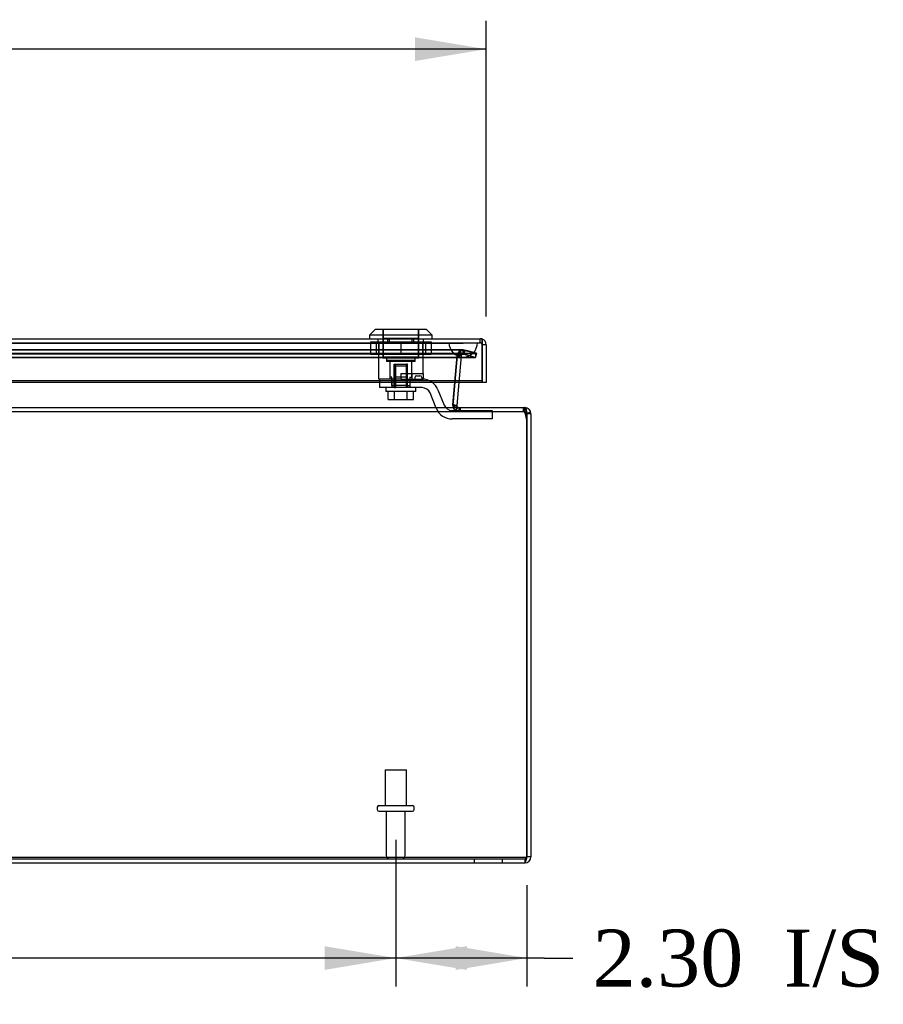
# Model space of a CAD drawing. Header units: inches. Extents: x 1 to 240, y -1 to 159.
# Tile 8 of 25: x 80 to 95, y 23 to 40. Entities that reach past the tile are written whole.
import ezdxf
from ezdxf.enums import TextEntityAlignment as Align
from ezdxf.lldxf.tags import DXFTag

# ---------------------------------------------------------------- set-up
doc = ezdxf.new("R2010")
doc.units = ezdxf.units.IN
doc.header["$MEASUREMENT"] = 0
for name, color, linetype in [('COM70220', 7, 'Continuous'), ('COM70699-8', 7, 'Continuous'), ('COM70702-5', 7, 'Continuous'), ('COM70705-8', 7, 'Continuous'), ('Default', 7, 'Continuous'), ('LOK10031', 7, 'Continuous'), ('LOK10031_CAM', 7, 'Continuous'), ('LOK10031_INSERT', 7, 'Continuous'), ('LOK10031_NUT', 7, 'Continuous'), ('LOK10031_SC', 7, 'Continuous'), ('STD26089', 7, 'Continuous')]:
    doc.layers.add(name, color=color, linetype=linetype)
doc.styles.add('SEACAD_Times_New_Roman', font='times.ttf')
tags = doc.linetypes.add('HIDDEN2', pattern=[0.1875, 0.125, -0.0625]).pattern_tags.tags
tags[6:7] = [DXFTag(74, 4), DXFTag(75, 0), DXFTag(340, '0'), DXFTag(46, 0.0), DXFTag(50, 0.0), DXFTag(44, 0.0), DXFTag(45, 0.0)]
tags[4:5] = [DXFTag(74, 4), DXFTag(75, 0), DXFTag(340, '0'), DXFTag(46, 0.0), DXFTag(50, 0.0), DXFTag(44, 0.0), DXFTag(45, 0.0)]
doc.dimstyles.new('HAMMOND_(STH_-_240x160)', dxfattribs={"dimtxt": 1, "dimasz": 1.25, "dimexe": 0.5, "dimexo": 0.5, "dimgap": 0.25, "dimtad": 0, "dimtih": 1, "dimtoh": 1, "dimzin": 0, "dimdsep": 46, "dimtxsty": 'SEACAD_Times_New_Roman', "dimblk1": '_SE_FILLED', "dimblk2": '_SE_FILLED', "dimsah": 1, "dimcen": 0.5, "dimadec": 0, "dimazin": 0, "dimtfac": 0.8, "dimtofl": 0, "dimtmove": 0, "dimatfit": 3, "dimfxl": 1, "dimtolj": 1, "dimtzin": 0, "dimarcsym": 0})

# ---------------------------------------------------------------- blocks, each defined once
blk = doc.blocks.new('SE4')
at = {"layer": 'COM70220', "color": 7, "linetype": 'HIDDEN2'}
for p, q in [((60.298, 34.468), (87.417, 34.468)), ((60.298, 34.467), (87.417, 34.467)), ((60.298, 34.465), (87.417, 34.465)), ((87.417, 34.468), (87.916, 34.468)), ((87.417, 34.467), (87.916, 34.467)), ((87.417, 34.465), (87.667, 34.465)), ((87.418, 34.468), (87.418, 34.467)), ((87.418, 34.467), (87.667, 34.465)), ((87.667, 34.465), (87.916, 34.467)), ((87.916, 34.467), (87.916, 34.468)), ((60.298, 34.219), (87.417, 34.219)), ((87.417, 34.219), (87.667, 34.219))]:
    blk.add_line(p, q, dxfattribs=at)
blk.add_arc((87.667, 34.469), 0.25, 180, 0, dxfattribs=at)
at = {"layer": 'COM70699-8', "color": 7, "linetype": 'HIDDEN2'}
for p, q in [((59.834, 34.286), (87.881, 34.286)), ((87.667, 34.344), (60.048, 34.344)), ((87.667, 34.272), (60.048, 34.272)), ((87.632, 34.245), (87.562, 34.262)), ((87.647, 34.266), (87.606, 34.326)), ((87.667, 34.272), (87.667, 34.344)), ((87.667, 34.344), (87.695, 34.341)), ((87.667, 34.272), (87.667, 34.344)), ((87.676, 34.341), (87.667, 34.344)), ((87.667, 34.272), (87.676, 34.271)), ((87.676, 34.271), (87.667, 34.272)), ((87.695, 34.341), (87.676, 34.271)), ((87.676, 34.341), (87.881, 34.286)), ((87.676, 34.341), (87.676, 34.271)), ((87.676, 34.271), (87.881, 34.216)), ((87.899, 34.286), (87.695, 34.341)), ((87.899, 34.286), (87.881, 34.216)), ((87.881, 34.286), (87.881, 34.216)), ((59.834, 34.216), (87.881, 34.216)), ((87.559, 34.246), (87.483, 33.377)), ((87.483, 33.377), (87.559, 34.246)), ((87.518, 33.769), (87.559, 34.24)), ((87.631, 34.24), (87.559, 34.246)), ((87.559, 34.24), (87.559, 34.246)), ((87.631, 34.24), (87.59, 33.769)), ((87.881, 34.216), (87.881, 34.216)), ((58.966, 33.259), (88.749, 33.259)), ((87.484, 33.377), (87.483, 33.377)), ((87.483, 33.37), (87.483, 33.377)), ((87.555, 33.364), (87.483, 33.359)), ((87.569, 33.339), (87.526, 33.281)), ((87.571, 33.337), (87.532, 33.277)), ((87.591, 33.331), (87.591, 33.259)), ((87.591, 33.331), (87.591, 33.259)), ((87.612, 33.331), (87.612, 33.259)), ((88.749, 33.331), (88.749, 33.259)), ((88.749, 33.331), (88.749, 33.259)), ((88.749, 33.259), (88.749, 33.259)), ((88.784, 33.233), (88.853, 33.254)), ((58.965, 25.403), (88.749, 25.403)), ((87.857, 25.403), (87.857, 25.331)), ((88.357, 25.331), (88.357, 25.403)), ((88.749, 25.403), (88.749, 25.331))]:
    blk.add_line(p, q, dxfattribs=at)
at = {"layer": 'COM70699-8', "color": 7, "linetype": 'Continuous'}
for p, q in [((87.483, 33.37), (87.518, 33.769)), ((87.59, 33.769), (87.555, 33.37)), ((58.966, 33.331), (88.749, 33.331)), ((87.555, 33.37), (87.484, 33.377)), ((88.749, 33.331), (88.749, 33.331)), ((88.857, 33.223), (88.785, 33.223)), ((88.785, 33.223), (88.785, 25.439)), ((88.785, 25.439), (88.785, 33.223)), ((88.857, 33.223), (88.857, 25.439)), ((88.857, 25.439), (88.785, 25.439)), ((58.965, 25.331), (88.749, 25.331))]:
    blk.add_line(p, q, dxfattribs=at)
at = {"layer": 'COM70699-8', "color": 7, "linetype": 'HIDDEN2'}
for centre, radius, start, end in [((87.667, 34.236), 0.108, 90, 175), ((87.667, 34.236), 0.108, 89.989, 175.011), ((87.667, 34.236), 0.036, 90, 175), ((87.591, 33.367), 0.108, 175, 270), ((87.591, 33.367), 0.108, 174.9854, 270.0146), ((88.749, 33.223), 0.036, 0, 90), ((88.749, 33.223), 0.036, 359.9988, 90.0012), ((88.749, 25.439), 0.036, 270, 335.9777)]:
    blk.add_arc(centre, radius, start, end, dxfattribs=at)
at = {"layer": 'COM70699-8', "color": 7, "linetype": 'Continuous'}
for centre, radius, start, end in [((87.591, 33.367), 0.036, 175, 270), ((88.749, 33.223), 0.108, 0, 90), ((88.749, 25.439), 0.108, 270, 0), ((88.749, 25.439), 0.036, 335.9777, 0)]:
    blk.add_arc(centre, radius, start, end, dxfattribs=at)
at = {"layer": 'COM70699-8', "color": 7, "linetype": 'HIDDEN2'}
for points, knots in [([(87.667, 34.272), (87.656, 34.272), (87.646, 34.272), (87.626, 34.27), (87.616, 34.268), (87.601, 34.265), (87.596, 34.264), (87.587, 34.261), (87.582, 34.259), (87.574, 34.255), (87.57, 34.252), (87.564, 34.248), (87.563, 34.247), (87.56, 34.243), (87.56, 34.241), (87.559, 34.24)], [0, 0, 0, 0, 0.25, 0.25, 0.5, 0.5, 0.625, 0.625, 0.75, 0.75, 0.875, 0.875, 0.9375, 0.9375, 1, 1, 1, 1]), ([(88.749, 25.403), (88.752, 25.403), (88.755, 25.404), (88.761, 25.408), (88.764, 25.411), (88.77, 25.417), (88.773, 25.421), (88.779, 25.43), (88.782, 25.435), (88.785, 25.439)], [0, 0, 0, 0, 0.25, 0.25, 0.5, 0.5, 0.75, 0.75, 1, 1, 1, 1])]:
    blk.add_open_spline(points, degree=3, knots=knots, dxfattribs=at)
at = {"layer": 'COM70699-8', "color": 7, "linetype": 'Continuous'}
for points, knots in [([(87.483, 33.37), (87.483, 33.368), (87.482, 33.366), (87.484, 33.362), (87.484, 33.36), (87.487, 33.357), (87.489, 33.355), (87.493, 33.352), (87.495, 33.351), (87.501, 33.347), (87.506, 33.345), (87.516, 33.341), (87.521, 33.34), (87.536, 33.336), (87.547, 33.334), (87.569, 33.332), (87.58, 33.331), (87.591, 33.331)], [0, 0, 0, 0, 0.0625, 0.0625, 0.125, 0.125, 0.1875, 0.1875, 0.25, 0.25, 0.375, 0.375, 0.5, 0.5, 0.75, 0.75, 1, 1, 1, 1]), ([(88.785, 33.223), (88.785, 33.225), (88.785, 33.229), (88.785, 33.235), (88.785, 33.241), (88.785, 33.246), (88.784, 33.252), (88.783, 33.263), (88.781, 33.275), (88.778, 33.29), (88.775, 33.301), (88.77, 33.312), (88.766, 33.319), (88.761, 33.326), (88.757, 33.329), (88.753, 33.331), (88.751, 33.331), (88.75, 33.331), (88.749, 33.331)], [0, 0, 0, 0, 0.033201, 0.066372, 0.099492, 0.132541, 0.16549, 0.198322, 0.327943, 0.391837, 0.517368, 0.57922, 0.701112, 0.761434, 0.881003, 0.940538, 0.970275, 1, 1, 1, 1]), ([(88.749, 25.331), (88.752, 25.331), (88.755, 25.334), (88.761, 25.345), (88.764, 25.353), (88.77, 25.373), (88.773, 25.385), (88.779, 25.411), (88.782, 25.425), (88.785, 25.439)], [0, 0, 0, 0, 0.25, 0.25, 0.5, 0.5, 0.75, 0.75, 1, 1, 1, 1])]:
    blk.add_open_spline(points, degree=3, knots=knots, dxfattribs=at)
at = {"layer": 'COM70702-5', "color": 7, "linetype": 'HIDDEN2'}
for p, q in [((59.829, 34.282), (87.885, 34.282)), ((87.659, 34.341), (60.056, 34.341)), ((87.659, 34.269), (60.056, 34.269)), ((87.673, 34.268), (87.673, 34.337)), ((87.885, 34.282), (87.673, 34.337)), ((87.885, 34.213), (87.673, 34.268)), ((87.885, 34.282), (87.885, 34.213)), ((59.829, 34.213), (87.885, 34.213)), ((87.553, 34.217), (87.488, 33.435)), ((87.553, 34.21), (87.488, 33.428)), ((87.579, 34.242), (87.553, 34.217)), ((87.579, 34.236), (87.553, 34.21)), ((87.553, 34.217), (87.553, 34.21)), ((87.579, 34.236), (87.579, 34.242)), ((87.486, 33.415), (87.486, 33.408)), ((87.488, 33.435), (87.488, 33.428)), ((87.492, 33.37), (87.492, 33.377)), ((87.614, 33.259), (87.614, 33.331)), ((88.723, 33.259), (88.723, 33.331)), ((88.734, 33.259), (88.734, 33.331)), ((88.748, 33.239), (88.748, 33.269)), ((88.748, 33.269), (88.785, 33.117)), ((88.748, 33.239), (88.785, 33.087)), ((74.04, 25.432), (88.785, 25.432)), ((88.785, 25.402), (88.785, 25.439)), ((58.929, 25.402), (88.785, 25.402))]:
    blk.add_line(p, q, dxfattribs=at)
at = {"layer": 'COM70702-5', "color": 7, "linetype": 'Continuous'}
for p, q in [((88.785, 33.117), (88.785, 33.117)), ((88.785, 33.087), (88.785, 33.087))]:
    blk.add_line(p, q, dxfattribs=at)
at = {"layer": 'COM70702-5', "color": 7, "linetype": 'HIDDEN2'}
for centre in [(87.614, 33.415), (87.614, 33.408)]:
    blk.add_ellipse(centre, major_axis=(0.128, 0), ratio=0.996195, start_param=2.985222, end_param=3.445043, dxfattribs=at)
for points, knots in [([(87.579, 34.242), (87.587, 34.258), (87.595, 34.273), (87.611, 34.3), (87.618, 34.312), (87.634, 34.33), (87.642, 34.336), (87.658, 34.342), (87.666, 34.341), (87.673, 34.337)], [0, 0, 0, 0, 0.25, 0.25, 0.5, 0.5, 0.75, 0.75, 1, 1, 1, 1]), ([(87.579, 34.236), (87.587, 34.241), (87.595, 34.246), (87.611, 34.255), (87.618, 34.259), (87.634, 34.265), (87.642, 34.267), (87.658, 34.269), (87.666, 34.269), (87.673, 34.268)], [0, 0, 0, 0, 0.25, 0.25, 0.5, 0.5, 0.75, 0.75, 1, 1, 1, 1]), ([(87.492, 33.377), (87.494, 33.364), (87.497, 33.351), (87.503, 33.328), (87.506, 33.317), (87.514, 33.299), (87.518, 33.291), (87.525, 33.283), (87.527, 33.281), (87.529, 33.279)], [0, 0, 0, 0, 0.125, 0.125, 0.25, 0.25, 0.375, 0.375, 0.4220898, 0.4220898, 0.4220898, 0.4220898]), ([(87.492, 33.37), (87.493, 33.369), (87.494, 33.367), (87.496, 33.364), (87.498, 33.36), (87.5, 33.357), (87.503, 33.354), (87.506, 33.351), (87.508, 33.349), (87.512, 33.346), (87.515, 33.344), (87.518, 33.342), (87.522, 33.34), (87.525, 33.339), (87.527, 33.338), (87.528, 33.338)], [0, 0, 0, 0, 0.0267961, 0.0539907, 0.081615, 0.1096959, 0.1382562, 0.1673152, 0.1968891, 0.226991, 0.2576264, 0.2887952, 0.3204942, 0.352717, 0.3700466, 0.3700466, 0.3700466, 0.3700466]), ([(87.589, 33.259), (87.591, 33.259), (87.592, 33.259), (87.6, 33.259), (87.607, 33.259), (87.614, 33.259)], [0.8468623, 0.8468623, 0.8468623, 0.8468623, 0.875, 0.875, 1, 1, 1, 1]), ([(88.734, 33.331), (88.736, 33.331), (88.738, 33.325), (88.743, 33.303), (88.745, 33.287), (88.748, 33.269)], [0, 0, 0, 0, 0.5, 0.5, 1, 1, 1, 1]), ([(88.734, 33.259), (88.735, 33.259), (88.736, 33.259), (88.738, 33.257), (88.739, 33.256), (88.742, 33.252), (88.743, 33.25), (88.745, 33.245), (88.746, 33.242), (88.748, 33.239)], [0, 0, 0, 0, 0.25, 0.25, 0.5, 0.5, 0.75, 0.75, 1, 1, 1, 1])]:
    blk.add_open_spline(points, degree=3, knots=knots, dxfattribs=at)
blk.add_open_spline([(87.494, 33.367), (87.493, 33.369), (87.493, 33.369), (87.494, 33.367)], degree=3, dxfattribs=at)
at = {"layer": 'COM70702-5', "color": 7, "linetype": 'Continuous'}
blk.add_open_spline([(87.59, 33.331), (87.594, 33.331), (87.601, 33.331), (87.609, 33.331), (87.614, 33.331)], degree=3, knots=[0.8330971, 0.8330971, 0.8330971, 0.8330971, 0.9054638, 1, 1, 1, 1], dxfattribs=at)
at = {"layer": 'COM70705-8', "color": 7, "linetype": 'Continuous'}
for p, q in [((59.75, 34.541), (87.964, 34.541)), ((88, 34.479), (88, 34.536)), ((88, 34.535), (88, 34.535)), ((88, 34.535), (88, 34.435)), ((88, 34.535), (88, 34.433)), ((88, 33.799), (88, 34.479)), ((88.072, 34.433), (88, 34.433)), ((88, 34.433), (88, 33.769)), ((88.072, 34.433), (88.072, 33.769)), ((88, 33.799), (59.714, 33.799)), ((88, 33.769), (59.714, 33.769)), ((88, 33.769), (88, 33.799)), ((88.072, 33.769), (88, 33.769))]:
    blk.add_line(p, q, dxfattribs=at)
at = {"layer": 'COM70705-8', "color": 7, "linetype": 'HIDDEN2'}
for p, q in [((59.75, 34.469), (87.964, 34.469)), ((86.177, 34.469), (86.177, 34.471)), ((86.374, 34.469), (86.374, 34.541)), ((86.771, 34.469), (86.771, 34.541)), ((86.968, 34.469), (86.968, 34.471)), ((87.964, 34.469), (87.964, 34.541))]:
    blk.add_line(p, q, dxfattribs=at)
at = {"layer": 'COM70705-8', "color": 7, "linetype": 'Continuous'}
for radius, start, end in [(0.108, 70.5509, 90), (0.108, 0, 70.5288), (0.036, 0, 2.6798)]:
    blk.add_arc((87.964, 34.433), radius, start, end, dxfattribs=at)
at = {"layer": 'COM70705-8', "color": 7, "linetype": 'HIDDEN2'}
blk.add_arc((87.964, 34.433), 0.036, 2.6798, 90, dxfattribs=at)
at = {"layer": 'COM70705-8', "color": 7, "linetype": 'Continuous'}
blk.add_ellipse((87.964, 34.433), major_axis=(0.119, 0), ratio=0.908294, start_param=1.263899, end_param=1.570796, dxfattribs=at)
at = {"layer": 'COM70705-8', "color": 7, "linetype": 'HIDDEN2'}
blk.add_ellipse((87.964, 34.433), major_axis=(0.0396, 0), ratio=0.908294, start_param=0.436332, end_param=1.570796, dxfattribs=at)
at = {"layer": 'LOK10031', "color": 7, "linetype": 'Continuous'}
for p, q in [((86.122, 34.701), (86.022, 34.601)), ((87.122, 34.601), (86.022, 34.601)), ((86.022, 34.601), (86.022, 34.541)), ((87.022, 34.701), (86.122, 34.701)), ((87.122, 34.601), (87.022, 34.701)), ((87.122, 34.541), (87.122, 34.601))]:
    blk.add_line(p, q, dxfattribs=at)
at = {"layer": 'LOK10031', "color": 7, "linetype": 'HIDDEN2'}
for p, q in [((86.257, 34.701), (86.257, 34.201)), ((86.887, 34.201), (86.887, 34.701)), ((86.177, 34.471), (86.177, 34.541)), ((86.341, 34.471), (86.177, 34.471)), ((86.18, 34.471), (86.18, 33.831)), ((86.341, 34.471), (86.341, 34.541)), ((86.803, 34.471), (86.341, 34.471)), ((86.803, 34.471), (86.803, 34.541)), ((86.968, 34.471), (86.803, 34.471)), ((86.965, 33.931), (86.965, 34.471)), ((86.968, 34.471), (86.968, 34.541)), ((86.887, 34.201), (86.257, 34.201)), ((86.322, 34.201), (86.322, 34.141)), ((86.822, 34.141), (86.322, 34.141)), ((86.379, 34.141), (86.379, 33.831)), ((86.766, 33.931), (86.766, 34.141)), ((86.822, 34.141), (86.822, 34.201)), ((86.572, 33.931), (86.965, 33.931)), ((86.572, 33.931), (86.572, 33.831)), ((86.766, 33.931), (86.766, 33.831)), ((86.965, 33.931), (86.965, 33.831)), ((86.572, 33.831), (86.18, 33.831)), ((86.946, 33.831), (86.965, 33.831))]:
    blk.add_line(p, q, dxfattribs=at)
at = {"layer": 'LOK10031_CAM', "color": 7, "linetype": 'HIDDEN2'}
for p, q in [((86.196, 33.831), (86.196, 33.681)), ((86.413, 33.831), (86.413, 33.681)), ((86.572, 33.831), (86.946, 33.831)), ((86.728, 33.831), (86.728, 33.681)), ((86.818, 33.861), (86.818, 33.831)), ((86.848, 33.891), (86.908, 33.891)), ((86.938, 33.861), (86.938, 33.831)), ((86.571, 33.681), (86.196, 33.681)), ((86.946, 33.681), (86.571, 33.681)), ((87.194, 33.319), (87.085, 33.588)), ((87.224, 33.644), (87.333, 33.375)), ((87.472, 33.281), (88.051, 33.281)), ((88.051, 33.281), (88.176, 33.281)), ((88.176, 33.281), (88.176, 33.131)), ((88.051, 33.131), (87.472, 33.131)), ((88.176, 33.131), (88.051, 33.131))]:
    blk.add_line(p, q, dxfattribs=at)
for centre, radius, start, end in [((86.848, 33.861), 0.03, 90, 180), ((86.908, 33.861), 0.03, 0, 90), ((86.946, 33.531), 0.3, 22.0194, 90), ((86.946, 33.531), 0.15, 22.0194, 90), ((87.472, 33.431), 0.3, 202.0194, 270), ((87.472, 33.431), 0.15, 202.0194, 270)]:
    blk.add_arc(centre, radius, start, end, dxfattribs=at)
at = {"layer": 'LOK10031_INSERT', "color": 7, "linetype": 'HIDDEN2'}
for p, q in [((86.262, 34.701), (86.262, 34.551)), ((86.882, 34.551), (86.882, 34.701)), ((86.262, 34.551), (86.26, 34.551)), ((86.26, 34.551), (86.26, 34.216)), ((86.262, 34.551), (86.882, 34.551)), ((86.882, 34.551), (86.885, 34.551)), ((86.885, 34.216), (86.885, 34.551)), ((86.885, 34.216), (86.26, 34.216)), ((86.322, 34.216), (86.322, 34.156)), ((86.822, 34.156), (86.322, 34.156)), ((86.379, 34.156), (86.379, 33.866)), ((86.454, 34.091), (86.474, 34.091)), ((86.454, 33.716), (86.454, 34.091)), ((86.474, 34.091), (86.671, 34.091)), ((86.474, 34.091), (86.474, 33.716)), ((86.671, 33.716), (86.671, 34.091)), ((86.69, 34.091), (86.671, 34.091)), ((86.69, 33.716), (86.69, 34.091)), ((86.766, 33.866), (86.766, 34.156)), ((86.822, 34.156), (86.822, 34.216)), ((86.416, 33.866), (86.379, 33.866)), ((86.416, 33.716), (86.416, 33.866)), ((86.687, 33.866), (86.458, 33.866)), ((86.458, 33.866), (86.458, 33.716)), ((86.687, 33.716), (86.687, 33.866)), ((86.728, 33.866), (86.766, 33.866)), ((86.728, 33.866), (86.728, 33.831)), ((86.416, 33.716), (86.458, 33.716)), ((86.687, 33.716), (86.458, 33.716)), ((86.687, 33.716), (86.728, 33.716))]:
    blk.add_line(p, q, dxfattribs=at)
at = {"layer": 'LOK10031_NUT', "color": 7, "linetype": 'HIDDEN2'}
for p, q in [((86.042, 34.484), (86.572, 34.484)), ((86.042, 34.484), (86.042, 34.269)), ((86.139, 34.484), (86.139, 34.269)), ((86.188, 34.484), (86.188, 34.269)), ((86.572, 34.484), (87.102, 34.484)), ((86.572, 34.484), (86.572, 34.269)), ((86.956, 34.269), (86.956, 34.484)), ((87.005, 34.484), (87.005, 34.269)), ((87.102, 34.484), (87.102, 34.269)), ((86.042, 34.269), (86.572, 34.269)), ((86.572, 34.269), (87.102, 34.269))]:
    blk.add_line(p, q, dxfattribs=at)
at = {"layer": 'LOK10031_SC', "color": 7, "linetype": 'HIDDEN2'}
for p, q in [((86.69, 34.056), (86.454, 34.056)), ((86.454, 34.056), (86.454, 33.681)), ((86.478, 34.056), (86.478, 33.681)), ((86.666, 34.056), (86.666, 33.681)), ((86.69, 33.681), (86.69, 34.056)), ((86.31, 33.681), (86.31, 33.611)), ((86.835, 33.611), (86.31, 33.611)), ((86.35, 33.474), (86.35, 33.611)), ((86.454, 33.681), (86.478, 33.681)), ((86.461, 33.474), (86.461, 33.611)), ((86.69, 33.681), (86.666, 33.681)), ((86.683, 33.474), (86.683, 33.611)), ((86.795, 33.474), (86.795, 33.611)), ((86.835, 33.611), (86.835, 33.681)), ((86.35, 33.474), (86.461, 33.474)), ((86.461, 33.474), (86.683, 33.474)), ((86.683, 33.474), (86.795, 33.474))]:
    blk.add_line(p, q, dxfattribs=at)
at = {"layer": 'STD26089', "color": 7, "linetype": 'HIDDEN2'}
for p, q in [((86.295, 26.965), (86.67, 26.965)), ((86.295, 26.965), (86.295, 26.34)), ((86.67, 26.34), (86.67, 26.965)), ((86.157, 26.31), (86.157, 26.27)), ((86.187, 26.34), (86.777, 26.34)), ((86.807, 26.27), (86.807, 26.31)), ((86.187, 26.24), (86.777, 26.24)), ((86.316, 26.24), (86.316, 25.463)), ((86.648, 25.463), (86.648, 26.24))]:
    blk.add_line(p, q, dxfattribs=at)
for centre, radius, start, end in [((86.187, 26.31), 0.03, 90, 180), ((86.777, 26.31), 0.03, 0, 90), ((86.187, 26.27), 0.03, 180, 270), ((86.777, 26.27), 0.03, 270, 0), ((86.376, 25.463), 0.06, 180, 270), ((86.588, 25.463), 0.06, 270, 0)]:
    blk.add_arc(centre, radius, start, end, dxfattribs=at)
blk = doc.blocks.new('DMBLK640')
at = {"layer": 'Default', "linetype": 'Continuous', "transparency": 16777216}
for points in [[(87.732, 23.452), (87.732, 23.869), (86.482, 23.661)], [(87.535, 23.452), (88.785, 23.661), (87.535, 23.869)]]:
    blk.add_hatch(color=7, dxfattribs=at).paths.add_polyline_path(points)
at = {"layer": 'Default', "color": 7, "linetype": 'Continuous', "transparency": 16777216}
for p, q in [((86.482, 25.74), (86.482, 23.161)), ((88.785, 24.939), (88.785, 23.161)), ((89.09, 23.661), (86.482, 23.661)), ((89.09, 23.661), (89.59, 23.661))]:
    blk.add_line(p, q, dxfattribs=at)
at = {"layer": 'Default', "color": 7, "linetype": 'Continuous', "transparency": 16777216, "style": 'SEACAD_Times_New_Roman'}
for s, p in [('I/S', (93.294, 24.161)), ('2.30', (89.94, 24.161))]:
    blk.add_text(s, height=1, dxfattribs=at).set_placement(p, align=Align.TOP_LEFT)
blk = doc.blocks.new('_SE_FILLED')
at = {"color": 0}
blk.add_line((0, 0), (-1, 0), dxfattribs=at)
blk.add_solid([(0, 0), (-1, -0.1665), (-1, 0.1665), (0, 0)], dxfattribs=at)
blk = doc.blocks.new('DMBLK641')
at = {"layer": 'Default', "linetype": 'Continuous', "transparency": 16777216}
for points in [[(62.482, 23.452), (62.482, 23.869), (61.232, 23.661)], [(85.232, 23.452), (86.482, 23.661), (85.232, 23.869)]]:
    blk.add_hatch(color=7, dxfattribs=at).paths.add_polyline_path(points)
at = {"layer": 'Default', "color": 7, "linetype": 'Continuous', "transparency": 16777216}
for p, q in [((61.232, 25.74), (61.232, 23.161)), ((86.482, 25.74), (86.482, 23.161)), ((71.801, 23.661), (61.232, 23.661)), ((86.482, 23.661), (75.914, 23.661))]:
    blk.add_line(p, q, dxfattribs=at)
at = {"layer": 'Default', "color": 7, "linetype": 'Continuous', "transparency": 16777216, "style": 'SEACAD_Times_New_Roman'}
blk.add_text('25.25', height=1, dxfattribs=at).set_placement((72.151, 24.161), align=Align.TOP_LEFT)
blk = doc.blocks.new('DMBLK644')
at = {"layer": 'Default', "linetype": 'Continuous', "transparency": 16777216}
for points in [[(60.892, 39.835), (59.642, 39.627), (60.892, 39.419)], [(86.822, 39.835), (86.822, 39.419), (88.072, 39.627)]]:
    blk.add_hatch(color=7, dxfattribs=at).paths.add_polyline_path(points)
at = {"layer": 'Default', "color": 7, "linetype": 'Continuous', "transparency": 16777216}
for p, q in [((59.642, 34.933), (59.642, 40.127)), ((88.072, 34.933), (88.072, 40.127)), ((71.41, 39.627), (59.642, 39.627)), ((88.072, 39.627), (76.304, 39.627))]:
    blk.add_line(p, q, dxfattribs=at)
at = {"layer": 'Default', "color": 7, "linetype": 'Continuous', "transparency": 16777216, "style": 'SEACAD_Times_New_Roman'}
for s, p in [('28.43', (72.151, 40.127)), ('DOOR', (71.76, 38.627))]:
    blk.add_text(s, height=1, dxfattribs=at).set_placement(p, align=Align.TOP_LEFT)

msp = doc.modelspace()

# ---------------------------------------------------------------- block references
at = {"layer": 'Default'}
msp.add_blockref('SE4', (0, 0), dxfattribs=at)

# ---------------------------------------------------------------- dimensions: what is measured, and where the dimension line sits
at = {"layer": 'Default', "color": 7, "linetype": 'Continuous'}
dim = msp.add_linear_dim(base=(88.072, 39.627), p1=(88.072, 34.433), p2=(59.642, 34.433), angle=180, text='\\A1;<>\\PDOOR', dimstyle='HAMMOND_(STH_-_240x160)', dxfattribs=at)
dim.commit()
dim.dimension.update_dxf_attribs({"geometry": 'DMBLK644', "text_midpoint": (73.857, 39.627), "dimtype": 161})
dim = msp.add_linear_dim(base=(61.232, 23.661), p1=(86.482, 26.24), p2=(61.232, 26.24), text='\\A1;<>', dimstyle='HAMMOND_(STH_-_240x160)', dxfattribs=at)
dim.commit()
dim.dimension.update_dxf_attribs({"geometry": 'DMBLK641', "text_midpoint": (73.857, 23.661), "dimtype": 160})
dim = msp.add_linear_dim(base=(86.482, 23.661), p1=(88.785, 25.439), p2=(86.482, 26.24), text='\\A1;<> I/S', dimstyle='HAMMOND_(STH_-_240x160)', override={"dimtmove": 1}, dxfattribs=at)
dim.commit()
dim.dimension.update_dxf_attribs({"geometry": 'DMBLK640', "text_midpoint": (89.59, 23.661), "dimtype": 160})

doc.saveas('drawing.dxf')
